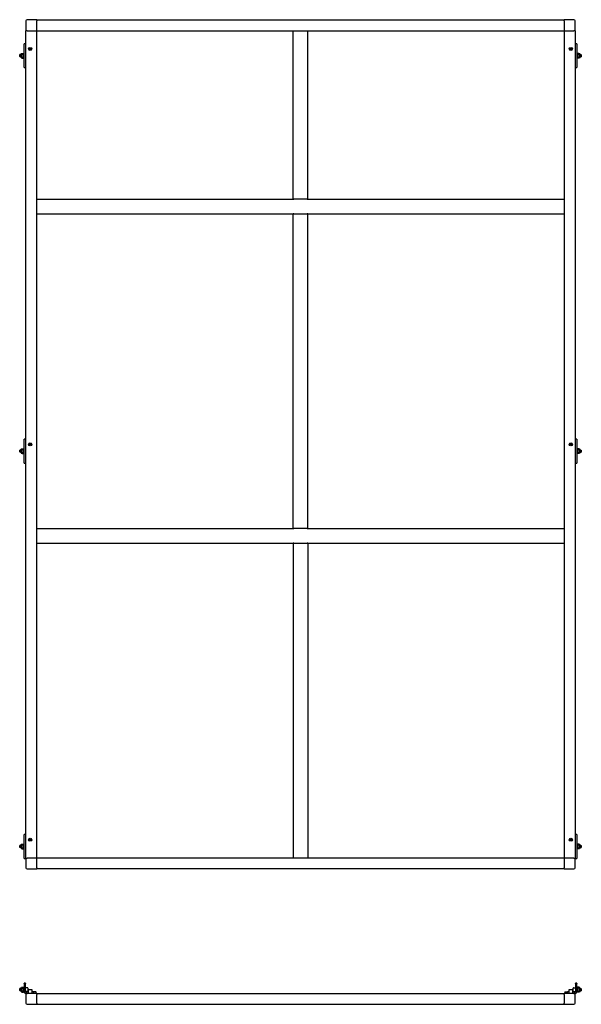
# Model space of a CAD drawing. Header units: millimetres. Extents: x 924 to 2458, y 1263 to 3952.
import ezdxf

# ---------------------------------------------------------------- set-up
doc = ezdxf.new("R2010")
doc.units = ezdxf.units.MM
doc.header["$LTSCALE"] = 15
doc.layers.add('VISIBILE', color=7, linetype='Continuous', lineweight=30)

msp = doc.modelspace()

# ---------------------------------------------------------------- linework, layer by layer
at = {"layer": 'VISIBILE'}
for p, q in [((941.1, 3949.2), (941.1, 3922.2)), ((971.1, 3952.2), (944.1, 3952.2)), ((971.1, 3952.2), (971.1, 3949.2)), ((971.1, 3952.2), (2411.1, 3952.2)), ((971.1, 3952.2), (971.1, 3949.2)), ((971.1, 3922.9), (971.1, 3949.2)), ((971.1, 3925.2), (971.1, 3949.2)), ((2411.1, 3949.2), (2411.1, 3952.2)), ((2438.1, 3952.2), (2411.1, 3952.2)), ((2411.1, 3949.2), (2411.1, 3952.2)), ((2411.1, 3949.2), (2411.1, 3922.9)), ((2411.1, 3949.2), (2411.1, 3925.2)), ((2441.1, 3922.2), (2441.1, 3949.2)), ((944.1, 3922.2), (941.1, 3922.2)), ((944.1, 3922.2), (941.1, 3922.2)), ((941.1, 1662.2), (941.1, 3922.2)), ((944.1, 3922.2), (970.4, 3922.2)), ((944.1, 3922.2), (968.1, 3922.2)), ((970.4, 3922.9), (971.1, 3922.9)), ((970.4, 3922.9), (971.1, 3922.2)), ((970.4, 3922.2), (970.4, 3922.9)), ((971.1, 3922.2), (970.4, 3922.2)), ((971.1, 3922.9), (971.1, 3922.2)), ((971.1, 1662.2), (971.1, 3922.2)), ((971.1, 3922.2), (2411.1, 3922.2)), ((1671.1, 3462.2), (1671.1, 3922.2)), ((1673.1, 3922.2), (1709.1, 3922.2)), ((1711.1, 3462.2), (1711.1, 3922.2)), ((2411.1, 3922.2), (2411.1, 3922.9)), ((2411.9, 3922.9), (2411.1, 3922.2)), ((2411.1, 3922.9), (2411.9, 3922.9)), ((2411.9, 3922.2), (2411.1, 3922.2)), ((2411.1, 3922.2), (2411.1, 1662.2)), ((2411.9, 3922.9), (2411.9, 3922.2)), ((2411.9, 3922.2), (2438.1, 3922.2)), ((2414.1, 3922.2), (2438.1, 3922.2)), ((2441.1, 3922.2), (2438.1, 3922.2)), ((2441.1, 3922.2), (2438.1, 3922.2)), ((2441.1, 3922.2), (2441.1, 1662.2)), ((935.6, 3884.2), (935.6, 3876.3)), ((936.1, 3884.2), (935.6, 3884.2)), ((936.1, 3876.3), (935.6, 3876.3)), ((936.1, 3821.2), (936.1, 3886.2)), ((940.6, 3886.2), (936.1, 3886.2)), ((940.6, 3886.2), (941.1, 3886.2)), ((950.2, 3873.2), (951.6, 3874.6)), ((950.2, 3871.2), (950.2, 3873.2)), ((951.6, 3874.6), (953.6, 3874.6)), ((953.6, 3874.6), (955.1, 3873.2)), ((955.1, 3873.2), (955.1, 3871.2)), ((2427.2, 3873.2), (2428.6, 3874.6)), ((2427.2, 3871.2), (2427.2, 3873.2)), ((2428.6, 3874.6), (2430.6, 3874.6)), ((2430.6, 3874.6), (2432.1, 3873.2)), ((2432.1, 3873.2), (2432.1, 3871.2)), ((2441.1, 3886.2), (2441.6, 3886.2)), ((2446.1, 3886.2), (2441.6, 3886.2)), ((2446.1, 3886.2), (2446.1, 3821.2)), ((2446.1, 3884.2), (2446.6, 3884.2)), ((2446.1, 3876.3), (2446.6, 3876.3)), ((2446.6, 3876.3), (2446.6, 3884.2)), ((924.1, 3856.1), (924.8, 3856.7)), ((924.1, 3851.3), (924.1, 3856.1)), ((924.1, 3851.3), (924.8, 3850.7)), ((924.8, 3856.7), (924.8, 3850.7)), ((928.1, 3856.7), (924.8, 3856.7)), ((928.1, 3850.7), (924.8, 3850.7)), ((928.1, 3858.7), (929.2, 3860.2)), ((928.1, 3848.8), (928.1, 3858.7)), ((928.1, 3848.8), (929.2, 3847.2)), ((929.2, 3860.2), (931.1, 3860.2)), ((931.1, 3847.2), (929.2, 3847.2)), ((931.1, 3860.2), (934.1, 3860.2)), ((931.1, 3847.2), (934.1, 3847.2)), ((934.1, 3847.2), (934.1, 3860.2)), ((936.1, 3856.7), (934.1, 3856.7)), ((936.1, 3850.7), (934.1, 3850.7)), ((951.6, 3869.8), (950.2, 3871.2)), ((953.6, 3869.8), (951.6, 3869.8)), ((955.1, 3871.2), (953.6, 3869.8)), ((2428.6, 3869.8), (2427.2, 3871.2)), ((2430.6, 3869.8), (2428.6, 3869.8)), ((2432.1, 3871.2), (2430.6, 3869.8)), ((2446.1, 3856.7), (2448.1, 3856.7)), ((2446.1, 3850.7), (2448.1, 3850.7)), ((2451.2, 3860.2), (2448.1, 3860.2)), ((2448.1, 3860.2), (2448.1, 3847.2)), ((2451.2, 3847.2), (2448.1, 3847.2)), ((2451.2, 3860.2), (2453.1, 3860.2)), ((2453.1, 3847.2), (2451.2, 3847.2)), ((2454.1, 3858.7), (2453.1, 3860.2)), ((2454.1, 3848.8), (2453.1, 3847.2)), ((2454.1, 3858.7), (2454.1, 3848.8)), ((2454.1, 3856.7), (2457.5, 3856.7)), ((2454.1, 3850.7), (2457.5, 3850.7)), ((2457.5, 3850.7), (2457.5, 3856.7)), ((2458.1, 3856.1), (2457.5, 3856.7)), ((2458.1, 3851.3), (2457.5, 3850.7)), ((2458.1, 3856.1), (2458.1, 3851.3)), ((935.6, 3831.2), (935.6, 3823.3)), ((936.1, 3831.2), (935.6, 3831.2)), ((936.1, 3823.3), (935.6, 3823.3)), ((936.1, 3821.2), (940.6, 3821.2)), ((941.1, 3821.2), (940.6, 3821.2)), ((2441.6, 3821.2), (2441.1, 3821.2)), ((2441.6, 3821.2), (2446.1, 3821.2)), ((2446.1, 3831.2), (2446.6, 3831.2)), ((2446.1, 3823.3), (2446.6, 3823.3)), ((2446.6, 3823.3), (2446.6, 3831.2)), ((971.1, 3462.2), (1671.1, 3462.2)), ((971.1, 3424.2), (971.1, 3460.2)), ((1671.1, 3462.2), (1673.1, 3462.2)), ((1709.1, 3462.2), (1673.1, 3462.2)), ((1709.1, 3462.2), (1711.1, 3462.2)), ((1711.1, 3462.2), (2411.1, 3462.2)), ((2411.1, 3460.2), (2411.1, 3424.2)), ((971.1, 3422.2), (1671.1, 3422.2)), ((1673.1, 3422.2), (1671.1, 3422.2)), ((1671.1, 2562.2), (1671.1, 3422.2)), ((1673.1, 3422.2), (1709.1, 3422.2)), ((1711.1, 3422.2), (1709.1, 3422.2)), ((1711.1, 3422.2), (2411.1, 3422.2)), ((1711.1, 2562.2), (1711.1, 3422.2)), ((935.6, 2804.2), (935.6, 2796.3)), ((936.1, 2804.2), (935.6, 2804.2)), ((936.1, 2741.2), (936.1, 2806.2)), ((940.6, 2806.2), (936.1, 2806.2)), ((940.6, 2806.2), (941.1, 2806.2)), ((2441.1, 2806.2), (2441.6, 2806.2)), ((2446.1, 2806.2), (2441.6, 2806.2)), ((2446.1, 2806.2), (2446.1, 2741.2)), ((2446.1, 2804.2), (2446.6, 2804.2)), ((2446.6, 2796.3), (2446.6, 2804.2)), ((924.1, 2776.1), (924.8, 2776.7)), ((924.1, 2771.3), (924.1, 2776.1)), ((924.1, 2771.3), (924.8, 2770.7)), ((924.8, 2776.7), (924.8, 2770.7)), ((928.1, 2776.7), (924.8, 2776.7)), ((928.1, 2770.7), (924.8, 2770.7)), ((928.1, 2778.7), (929.2, 2780.2)), ((928.1, 2768.8), (928.1, 2778.7)), ((929.2, 2780.2), (931.1, 2780.2)), ((931.1, 2780.2), (934.1, 2780.2)), ((934.1, 2767.2), (934.1, 2780.2)), ((936.1, 2776.7), (934.1, 2776.7)), ((936.1, 2770.7), (934.1, 2770.7)), ((936.1, 2796.3), (935.6, 2796.3)), ((950.2, 2793.2), (951.6, 2794.6)), ((950.2, 2791.2), (950.2, 2793.2)), ((951.6, 2789.8), (950.2, 2791.2)), ((951.6, 2794.6), (953.6, 2794.6)), ((953.6, 2789.8), (951.6, 2789.8)), ((953.6, 2794.6), (955.1, 2793.2)), ((955.1, 2791.2), (953.6, 2789.8)), ((955.1, 2793.2), (955.1, 2791.2)), ((2427.2, 2793.2), (2428.6, 2794.6)), ((2427.2, 2791.2), (2427.2, 2793.2)), ((2428.6, 2789.8), (2427.2, 2791.2)), ((2428.6, 2794.6), (2430.6, 2794.6)), ((2430.6, 2789.8), (2428.6, 2789.8)), ((2430.6, 2794.6), (2432.1, 2793.2)), ((2432.1, 2791.2), (2430.6, 2789.8)), ((2432.1, 2793.2), (2432.1, 2791.2)), ((2446.1, 2796.3), (2446.6, 2796.3)), ((2446.1, 2776.7), (2448.1, 2776.7)), ((2446.1, 2770.7), (2448.1, 2770.7)), ((2451.2, 2780.2), (2448.1, 2780.2)), ((2448.1, 2780.2), (2448.1, 2767.2)), ((2451.2, 2780.2), (2453.1, 2780.2)), ((2454.1, 2778.7), (2453.1, 2780.2)), ((2454.1, 2778.7), (2454.1, 2768.8)), ((2454.1, 2776.7), (2457.5, 2776.7)), ((2454.1, 2770.7), (2457.5, 2770.7)), ((2457.5, 2770.7), (2457.5, 2776.7)), ((2458.1, 2776.1), (2457.5, 2776.7)), ((2458.1, 2771.3), (2457.5, 2770.7)), ((2458.1, 2776.1), (2458.1, 2771.3)), ((928.1, 2768.8), (929.2, 2767.2)), ((931.1, 2767.2), (929.2, 2767.2)), ((931.1, 2767.2), (934.1, 2767.2)), ((935.6, 2751.2), (935.6, 2743.3)), ((936.1, 2751.2), (935.6, 2751.2)), ((2446.1, 2751.2), (2446.6, 2751.2)), ((2446.6, 2743.3), (2446.6, 2751.2)), ((2451.2, 2767.2), (2448.1, 2767.2)), ((2453.1, 2767.2), (2451.2, 2767.2)), ((2454.1, 2768.8), (2453.1, 2767.2)), ((936.1, 2743.3), (935.6, 2743.3)), ((936.1, 2741.2), (940.6, 2741.2)), ((941.1, 2741.2), (940.6, 2741.2)), ((2441.6, 2741.2), (2441.1, 2741.2)), ((2441.6, 2741.2), (2446.1, 2741.2)), ((2446.1, 2743.3), (2446.6, 2743.3)), ((971.1, 2562.2), (1671.1, 2562.2)), ((971.1, 2524.2), (971.1, 2560.2)), ((1671.1, 2562.2), (1673.1, 2562.2)), ((1709.1, 2562.2), (1673.1, 2562.2)), ((1709.1, 2562.2), (1711.1, 2562.2)), ((1711.1, 2562.2), (2411.1, 2562.2)), ((2411.1, 2560.2), (2411.1, 2524.2)), ((971.1, 2522.2), (1671.1, 2522.2)), ((1673.1, 2522.2), (1671.1, 2522.2)), ((1671.1, 2522.2), (1671.1, 1662.2)), ((1673.1, 2522.2), (1709.1, 2522.2)), ((1711.1, 2522.2), (1709.1, 2522.2)), ((1711.1, 2522.2), (2411.1, 2522.2)), ((1711.1, 2522.2), (1711.1, 1662.2)), ((935.6, 1724.2), (935.6, 1716.3)), ((936.1, 1724.2), (935.6, 1724.2)), ((936.1, 1661.2), (936.1, 1726.2)), ((940.6, 1726.2), (936.1, 1726.2)), ((940.6, 1726.2), (941.1, 1726.2)), ((2441.1, 1726.2), (2441.6, 1726.2)), ((2446.1, 1726.2), (2441.6, 1726.2)), ((2446.1, 1726.2), (2446.1, 1661.2)), ((2446.1, 1724.2), (2446.6, 1724.2)), ((2446.6, 1716.3), (2446.6, 1724.2)), ((924.1, 1696.1), (924.8, 1696.7)), ((924.1, 1691.3), (924.1, 1696.1)), ((924.8, 1696.7), (924.8, 1690.7)), ((928.1, 1696.7), (924.8, 1696.7)), ((928.1, 1698.7), (929.2, 1700.2)), ((928.1, 1688.8), (928.1, 1698.7)), ((929.2, 1700.2), (931.1, 1700.2)), ((931.1, 1700.2), (934.1, 1700.2)), ((934.1, 1687.2), (934.1, 1700.2)), ((936.1, 1696.7), (934.1, 1696.7)), ((936.1, 1716.3), (935.6, 1716.3)), ((950.2, 1713.2), (951.6, 1714.6)), ((950.2, 1711.2), (950.2, 1713.2)), ((951.6, 1709.8), (950.2, 1711.2)), ((951.6, 1714.6), (953.6, 1714.6)), ((953.6, 1709.8), (951.6, 1709.8)), ((953.6, 1714.6), (955.1, 1713.2)), ((955.1, 1711.2), (953.6, 1709.8)), ((955.1, 1713.2), (955.1, 1711.2)), ((2427.2, 1713.2), (2428.6, 1714.6)), ((2427.2, 1711.2), (2427.2, 1713.2)), ((2428.6, 1709.8), (2427.2, 1711.2)), ((2428.6, 1714.6), (2430.6, 1714.6)), ((2430.6, 1709.8), (2428.6, 1709.8)), ((2430.6, 1714.6), (2432.1, 1713.2)), ((2432.1, 1711.2), (2430.6, 1709.8)), ((2432.1, 1713.2), (2432.1, 1711.2)), ((2446.1, 1716.3), (2446.6, 1716.3)), ((2446.1, 1696.7), (2448.1, 1696.7)), ((2451.2, 1700.2), (2448.1, 1700.2)), ((2448.1, 1700.2), (2448.1, 1687.2)), ((2451.2, 1700.2), (2453.1, 1700.2)), ((2454.1, 1698.7), (2453.1, 1700.2)), ((2454.1, 1698.7), (2454.1, 1688.8)), ((2454.1, 1696.7), (2457.5, 1696.7)), ((2457.5, 1690.7), (2457.5, 1696.7)), ((2458.1, 1696.1), (2457.5, 1696.7)), ((2458.1, 1696.1), (2458.1, 1691.3)), ((924.1, 1691.3), (924.8, 1690.7)), ((928.1, 1690.7), (924.8, 1690.7)), ((928.1, 1688.8), (929.2, 1687.2)), ((931.1, 1687.2), (929.2, 1687.2)), ((931.1, 1687.2), (934.1, 1687.2)), ((936.1, 1690.7), (934.1, 1690.7)), ((935.6, 1671.2), (935.6, 1663.3)), ((936.1, 1671.2), (935.6, 1671.2)), ((2446.1, 1690.7), (2448.1, 1690.7)), ((2446.1, 1671.2), (2446.6, 1671.2)), ((2446.6, 1663.3), (2446.6, 1671.2)), ((2451.2, 1687.2), (2448.1, 1687.2)), ((2453.1, 1687.2), (2451.2, 1687.2)), ((2454.1, 1688.8), (2453.1, 1687.2)), ((2454.1, 1690.7), (2457.5, 1690.7)), ((2458.1, 1691.3), (2457.5, 1690.7)), ((936.1, 1663.3), (935.6, 1663.3)), ((936.1, 1661.2), (940.6, 1661.2)), ((941.1, 1661.2), (940.6, 1661.2)), ((941.1, 1662.2), (944.1, 1662.2)), ((941.1, 1662.2), (941.1, 1635.2)), ((941.1, 1662.2), (944.1, 1662.2)), ((970.4, 1662.2), (944.1, 1662.2)), ((968.1, 1662.2), (944.1, 1662.2)), ((970.4, 1662.2), (971.1, 1662.2)), ((970.4, 1661.5), (970.4, 1662.2)), ((970.4, 1661.5), (971.1, 1662.2)), ((971.1, 1661.5), (970.4, 1661.5)), ((971.1, 1662.2), (971.1, 1661.5)), ((2411.1, 1662.2), (971.1, 1662.2)), ((971.1, 1635.2), (971.1, 1661.5)), ((971.1, 1635.2), (971.1, 1659.2)), ((1709.1, 1662.2), (1673.1, 1662.2)), ((2411.1, 1661.5), (2411.1, 1662.2)), ((2411.1, 1662.2), (2411.9, 1662.2)), ((2411.9, 1661.5), (2411.1, 1662.2)), ((2411.1, 1661.5), (2411.1, 1635.2)), ((2411.9, 1661.5), (2411.1, 1661.5)), ((2411.1, 1659.2), (2411.1, 1635.2)), ((2438.1, 1662.2), (2411.9, 1662.2)), ((2411.9, 1662.2), (2411.9, 1661.5)), ((2438.1, 1662.2), (2414.1, 1662.2)), ((2438.1, 1662.2), (2441.1, 1662.2)), ((2438.1, 1662.2), (2441.1, 1662.2)), ((2441.1, 1635.2), (2441.1, 1662.2)), ((2441.6, 1661.2), (2441.1, 1661.2)), ((2441.6, 1661.2), (2446.1, 1661.2)), ((2446.1, 1663.3), (2446.6, 1663.3)), ((944.1, 1632.2), (971.1, 1632.2)), ((971.1, 1635.2), (971.1, 1632.2)), ((971.1, 1635.2), (971.1, 1632.2)), ((2411.1, 1632.2), (971.1, 1632.2)), ((2411.1, 1632.2), (2411.1, 1635.2)), ((2411.1, 1632.2), (2411.1, 1635.2)), ((2411.1, 1632.2), (2438.1, 1632.2)), ((940.1, 1320.5), (936.1, 1320.5)), ((936.1, 1319.5), (936.1, 1320.5)), ((936.1, 1319.5), (936.1, 1297)), ((940.1, 1320.5), (940.1, 1319.5)), ((940.1, 1297), (940.1, 1319.5)), ((2442.1, 1319.5), (2442.1, 1320.5)), ((2446.1, 1320.5), (2442.1, 1320.5)), ((2442.1, 1319.5), (2442.1, 1297)), ((2446.1, 1320.5), (2446.1, 1319.5)), ((2446.1, 1297), (2446.1, 1319.5)), ((924.1, 1305), (924.8, 1305.6)), ((924.1, 1300.2), (924.1, 1305)), ((924.1, 1300.2), (924.8, 1299.6)), ((924.8, 1305.6), (924.8, 1299.6)), ((928.1, 1305.6), (924.8, 1305.6)), ((928.1, 1299.6), (924.8, 1299.6)), ((928.1, 1307.6), (929.2, 1309.1)), ((928.1, 1297.7), (928.1, 1307.6)), ((928.1, 1297.7), (929.2, 1296.1)), ((929.2, 1309.1), (931.1, 1309.1)), ((931.1, 1296.1), (929.2, 1296.1)), ((931.1, 1309.1), (934.1, 1309.1)), ((931.1, 1296.1), (934.1, 1296.1)), ((934.1, 1296.1), (934.1, 1309.1)), ((935.6, 1305.6), (934.1, 1305.6)), ((935.6, 1299.6), (934.1, 1299.6)), ((935.6, 1306.6), (935.6, 1298.7)), ((936.1, 1306.6), (935.6, 1306.6)), ((936.1, 1298.7), (935.6, 1298.7)), ((945.5, 1307.6), (940.1, 1307.6)), ((945.5, 1297.6), (940.1, 1297.6)), ((943, 1296.5), (940.6, 1296.5)), ((940.6, 1292.5), (943, 1292.5)), ((947, 1296.5), (943, 1296.5)), ((943, 1292.5), (943, 1296.5)), ((943, 1292.5), (944.1, 1292.5)), ((971.1, 1292.5), (944.1, 1292.5)), ((946.1, 1307), (946.1, 1298.2)), ((947.4, 1296.5), (947, 1296.5)), ((947, 1292.5), (947, 1296.5)), ((947.4, 1302.5), (947.4, 1292.5)), ((957.8, 1302.5), (947.4, 1302.5)), ((957.8, 1292.5), (957.8, 1302.5)), ((958.2, 1296.5), (957.8, 1296.5)), ((958.2, 1292.5), (958.2, 1296.5)), ((962.2, 1296.5), (958.2, 1296.5)), ((968.1, 1296.5), (962.2, 1296.5)), ((962.2, 1296.5), (962.2, 1292.5)), ((968.1, 1296.5), (969.1, 1296.5)), ((969.1, 1292.5), (969.1, 1296.5)), ((971.1, 1292.5), (971.1, 1289.5)), ((971.1, 1292.5), (2411.1, 1292.5)), ((971.1, 1292.5), (971.1, 1289.5)), ((2411.1, 1289.5), (2411.1, 1292.5)), ((2438.1, 1292.5), (2411.1, 1292.5)), ((2411.1, 1289.5), (2411.1, 1292.5)), ((2413.1, 1296.5), (2414.1, 1296.5)), ((2413.1, 1296.5), (2413.1, 1292.5)), ((2414.1, 1296.5), (2420, 1296.5)), ((2424, 1296.5), (2420, 1296.5)), ((2420, 1292.5), (2420, 1296.5)), ((2424.4, 1296.5), (2424, 1296.5)), ((2424, 1296.5), (2424, 1292.5)), ((2434.8, 1302.5), (2424.4, 1302.5)), ((2424.4, 1302.5), (2424.4, 1292.5)), ((2434.8, 1292.5), (2434.8, 1302.5)), ((2435.2, 1296.5), (2434.8, 1296.5)), ((2435.2, 1296.5), (2435.2, 1292.5)), ((2439.2, 1296.5), (2435.2, 1296.5)), ((2436.1, 1298.2), (2436.1, 1307)), ((2436.7, 1307.6), (2442.1, 1307.6)), ((2436.7, 1297.6), (2442.1, 1297.6)), ((2438.1, 1292.5), (2439.2, 1292.5)), ((2439.2, 1296.5), (2441.6, 1296.5)), ((2439.2, 1296.5), (2439.2, 1292.5)), ((2439.2, 1292.5), (2441.6, 1292.5)), ((2446.1, 1306.6), (2446.6, 1306.6)), ((2446.1, 1298.7), (2446.6, 1298.7)), ((2446.6, 1298.7), (2446.6, 1306.6)), ((2446.6, 1305.6), (2448.1, 1305.6)), ((2446.6, 1299.6), (2448.1, 1299.6)), ((2451.2, 1309.1), (2448.1, 1309.1)), ((2448.1, 1309.1), (2448.1, 1296.1)), ((2451.2, 1296.1), (2448.1, 1296.1)), ((2451.2, 1309.1), (2453.1, 1309.1)), ((2453.1, 1296.1), (2451.2, 1296.1)), ((2454.1, 1307.6), (2453.1, 1309.1)), ((2454.1, 1297.7), (2453.1, 1296.1)), ((2454.1, 1307.6), (2454.1, 1297.7)), ((2454.1, 1305.6), (2457.5, 1305.6)), ((2454.1, 1299.6), (2457.5, 1299.6)), ((2457.5, 1299.6), (2457.5, 1305.6)), ((2458.1, 1305), (2457.5, 1305.6)), ((2458.1, 1300.2), (2457.5, 1299.6)), ((2458.1, 1305), (2458.1, 1300.2)), ((941.1, 1289.5), (941.1, 1265.5)), ((971.1, 1265.5), (971.1, 1289.5)), ((971.1, 1265.5), (971.1, 1289.5)), ((971.1, 1265.5), (971.1, 1262.5)), ((971.1, 1265.5), (971.1, 1262.5)), ((2411.1, 1289.5), (2411.1, 1265.5)), ((2411.1, 1289.5), (2411.1, 1265.5)), ((2411.1, 1262.5), (2411.1, 1265.5)), ((2411.1, 1262.5), (2411.1, 1265.5)), ((2441.1, 1265.5), (2441.1, 1289.5)), ((944.1, 1262.5), (971.1, 1262.5)), ((971.1, 1262.5), (2411.1, 1262.5)), ((2411.1, 1262.5), (2438.1, 1262.5))]:
    msp.add_line(p, q, dxfattribs=at)
for centre, radius in [((952.6, 3872.2), 4.25), ((952.6, 3872.2), 4), ((952.6, 3872.2), 3), ((2429.6, 3872.2), 4.25), ((2429.6, 3872.2), 4), ((2429.6, 3872.2), 3), ((952.6, 2792.2), 4.25), ((952.6, 2792.2), 4), ((952.6, 2792.2), 3), ((2429.6, 2792.2), 4.25), ((2429.6, 2792.2), 4), ((2429.6, 2792.2), 3), ((952.6, 1712.2), 4.25), ((952.6, 1712.2), 4), ((952.6, 1712.2), 3), ((2429.6, 1712.2), 4.25), ((2429.6, 1712.2), 4), ((2429.6, 1712.2), 3)]:
    msp.add_circle(centre, radius, dxfattribs=at)
for centre, radius, start, end in [((944.1, 3949.2), 3, 90, 180), ((2438.1, 3949.2), 3, 0, 90), ((944.1, 1635.2), 3, 180, 270), ((2438.1, 1635.2), 3, 270, 0), ((940.6, 1297), 4.5, 180, 270), ((940.6, 1297), 0.5, 180, 270), ((944.1, 1289.5), 3, 90, 180), ((945.5, 1307), 0.6, 0, 90), ((945.5, 1298.2), 0.6, 270, 0), ((2436.7, 1307), 0.6, 90, 180), ((2436.7, 1298.2), 0.6, 180, 270), ((2438.1, 1289.5), 3, 0, 90), ((2441.6, 1297), 4.5, 270, 0), ((2441.6, 1297), 0.5, 270, 0), ((944.1, 1265.5), 3, 180, 270), ((2438.1, 1265.5), 3, 270, 0)]:
    msp.add_arc(centre, radius, start, end, dxfattribs=at)
for points, weights in [([(931.1, 3860.2), (929.2, 3856.4), (929.2, 3853.7)], [1.36716999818, 1.65032017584, 1.65032017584]), ([(929.2, 3853.7), (929.2, 3851), (931.1, 3847.2)], [1.65032017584, 1.65032017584, 1.36716999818]), ([(2453.1, 3853.7), (2453.1, 3856.4), (2451.2, 3860.2)], [1.65032017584, 1.65032017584, 1.36716999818]), ([(2451.2, 3847.2), (2453.1, 3851), (2453.1, 3853.7)], [1.36716999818, 1.65032017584, 1.65032017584]), ([(931.1, 2780.2), (929.2, 2776.4), (929.2, 2773.7)], [1.36716999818, 1.65032017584, 1.65032017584]), ([(929.2, 2773.7), (929.2, 2771), (931.1, 2767.2)], [1.65032017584, 1.65032017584, 1.36716999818]), ([(2453.1, 2773.7), (2453.1, 2776.4), (2451.2, 2780.2)], [1.65032017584, 1.65032017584, 1.36716999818]), ([(2451.2, 2767.2), (2453.1, 2771), (2453.1, 2773.7)], [1.36716999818, 1.65032017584, 1.65032017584]), ([(931.1, 1700.2), (929.2, 1696.4), (929.2, 1693.7)], [1.36716999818, 1.65032017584, 1.65032017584]), ([(2453.1, 1693.7), (2453.1, 1696.4), (2451.2, 1700.2)], [1.65032017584, 1.65032017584, 1.36716999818]), ([(929.2, 1693.7), (929.2, 1691), (931.1, 1687.2)], [1.65032017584, 1.65032017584, 1.36716999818]), ([(2451.2, 1687.2), (2453.1, 1691), (2453.1, 1693.7)], [1.36716999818, 1.65032017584, 1.65032017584]), ([(931.1, 1309.1), (927.9, 1302.6), (931.1, 1296.1)], [1.36716999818, 1.9334703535, 1.36716999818]), ([(2451.2, 1296.1), (2454.4, 1302.6), (2451.2, 1309.1)], [1.36716999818, 1.9334703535, 1.36716999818])]:
    msp.add_rational_spline(points, weights, degree=2, dxfattribs=at)

doc.saveas('drawing.dxf')
